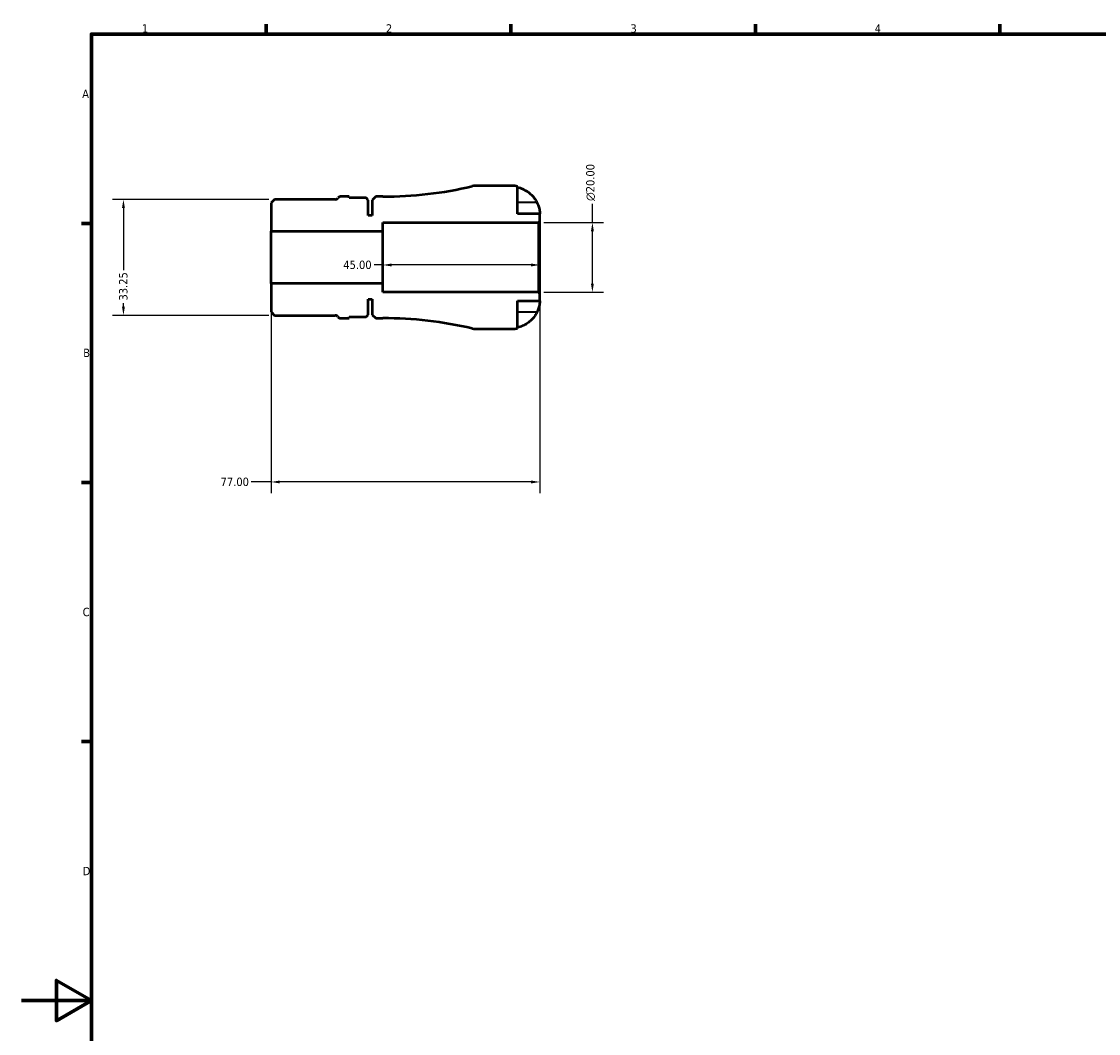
# Model space of a CAD drawing. Header units: millimetres. Extents: x -39 to 905, y -21 to 594.
# Tile 2 of 6: x 0 to 309, y 288 to 578. Entities that reach past the tile are written whole.
import ezdxf

# ---------------------------------------------------------------- set-up
doc = ezdxf.new("R2010")
doc.units = ezdxf.units.MM
for name, color, linetype, lineweight in [('Border (ANSI)', 7, 'Continuous', 70), ('Dimension (ANSI)', 7, 'Continuous', 25), ('Visible (ANSI)', 7, 'Continuous', 50), ('Visible Narrow (ANSI)', 7, 'Continuous', 35)]:
    doc.layers.add(name, color=color, linetype=linetype, lineweight=lineweight)
doc.styles.add('Note Text (ANSI)', font='tahoma.ttf')
doc.dimstyles.new('Default - mm (ANSI)', dxfattribs={"dimtxt": 2.4, "dimasz": 2.5, "dimexe": 3.175, "dimexo": 1.6002, "dimgap": 0.8, "dimtad": 0, "dimtoh": 1, "dimrnd": 1e-08, "dimzin": 4, "dimdsep": 46, "dimtxsty": 'Note Text (ANSI)', "dimcen": 0.09, "dimdle": 10, "dimclrd": 256, "dimclre": 256, "dimclrt": 5, "dimadec": 1, "dimazin": 1, "dimtfac": 1.27, "dimtofl": 0, "dimtmove": 0, "dimatfit": 3, "dimfxl": 1, "dimtolj": 1, "dimtzin": 4, "dimlwd": -1, "dimlwe": -1, "dimarcsym": 0})

# ---------------------------------------------------------------- blocks, each defined once
blk = doc.blocks.new('Borders Default Border')
at = {"layer": 'Border (ANSI)'}
for p, q in [((70.08, 574), (70.08, 576.8)), ((140.17, 574), (140.17, 576.8)), ((210.25, 574), (210.25, 576.8)), ((280.33, 574), (280.33, 576.8)), ((20, 519.75), (17.2, 519.75)), ((20, 445.5), (17.2, 445.5)), ((20, 371.25), (17.2, 371.25))]:
    blk.add_line(p, q, dxfattribs=at)
at = {"layer": 'Border (ANSI)', "flags": 128}
for points in [[(20, 20), (20, 574), (821, 574), (821, 20), (20, 20)], [(0, 297), (20, 297), (10, 302.77), (10, 291.23), (20, 297)]]:
    blk.add_lwpolyline(points, dxfattribs=at)
at = {"layer": 'Border (ANSI)', "color": 5, "true_color": 0x0000ff, "char_height": 2.4, "attachment_point": 7, "style": 'Note Text (ANSI)'}
for s, insert in [('1', (34.5, 574.4)), ('2', (104.4, 574.4)), ('3', (174.46, 574.35)), ('4', (244.45, 574.4)), ('A', (17.38, 555.68)), ('B', (17.67, 481.43)), ('C', (17.51, 407.13)), ('D', (17.52, 332.93))]:
    blk.add_mtext(s, dxfattribs=dict(at, insert=insert))
blk = doc.blocks.new('*D7')
at = {"layer": 'Defpoints', "color": 0, "transparency": 16777216}
for p in [(103.5, 510), (148.5, 510), (103.5, 507.83)]:
    blk.add_point(p, dxfattribs=at)
at = {"layer": 'Dimension (ANSI)', "transparency": 16777216}
for p, q in [((103.5, 507.83), (101, 507.83)), ((146, 507.83), (106, 507.83))]:
    blk.add_line(p, q, dxfattribs=at)
for points in [[(106, 508.24), (106, 507.41), (103.5, 507.83)], [(146, 508.24), (146, 507.41), (148.5, 507.83)]]:
    blk.add_solid(points, dxfattribs=at)
at = {"layer": 'Dimension (ANSI)', "color": 5, "transparency": 16777216, "insert": (92.19, 509.08), "char_height": 2.4, "attachment_point": 1, "style": 'Note Text (ANSI)'}
blk.add_mtext('\\A1;45.00', dxfattribs=at)
blk = doc.blocks.new('*D8')
at = {"layer": 'Defpoints', "color": 0, "transparency": 16777216}
for p in [(72.5, 526.62), (29.19, 493.38), (72.5, 493.38)]:
    blk.add_point(p, dxfattribs=at)
at = {"layer": 'Dimension (ANSI)', "transparency": 16777216}
for p, q in [((70.9, 526.62), (26.02, 526.62)), ((29.19, 524.12), (29.19, 506.32)), ((29.19, 495.88), (29.19, 496.84)), ((70.9, 493.38), (26.02, 493.38))]:
    blk.add_line(p, q, dxfattribs=at)
for points in [[(28.78, 524.12), (29.61, 524.12), (29.19, 526.62)], [(28.78, 495.88), (29.61, 495.88), (29.19, 493.38)]]:
    blk.add_solid(points, dxfattribs=at)
at = {"layer": 'Dimension (ANSI)', "color": 5, "transparency": 16777216, "insert": (27.94, 497.64), "char_height": 2.4, "attachment_point": 1, "rotation": 90, "style": 'Note Text (ANSI)'}
blk.add_mtext('\\A1;33.25', dxfattribs=at)
blk = doc.blocks.new('*D9')
at = {"layer": 'Defpoints', "color": 0, "transparency": 16777216}
for p in [(71.5, 502.5), (148.5, 499.59), (71.5, 445.63)]:
    blk.add_point(p, dxfattribs=at)
at = {"layer": 'Dimension (ANSI)', "transparency": 16777216}
for p, q in [((71.5, 500.9), (71.5, 442.46)), ((148.5, 497.99), (148.5, 442.46)), ((71.5, 445.63), (65.76, 445.63)), ((146, 445.63), (74, 445.63))]:
    blk.add_line(p, q, dxfattribs=at)
for points in [[(74, 446.05), (74, 445.22), (71.5, 445.63)], [(146, 446.05), (146, 445.22), (148.5, 445.63)]]:
    blk.add_solid(points, dxfattribs=at)
at = {"layer": 'Dimension (ANSI)', "color": 5, "transparency": 16777216, "insert": (57.04, 446.88), "char_height": 2.4, "attachment_point": 1, "style": 'Note Text (ANSI)'}
blk.add_mtext('\\A1;77.00', dxfattribs=at)
blk = doc.blocks.new('*D10')
at = {"layer": 'Defpoints', "color": 0, "transparency": 16777216}
for p in [(148.09, 520), (163.56, 520), (148.09, 500)]:
    blk.add_point(p, dxfattribs=at)
at = {"layer": 'Dimension (ANSI)', "transparency": 16777216}
for p, q in [((163.56, 520), (163.56, 525.37)), ((149.69, 520), (166.73, 520)), ((163.56, 502.5), (163.56, 517.5)), ((149.69, 500), (166.73, 500))]:
    blk.add_line(p, q, dxfattribs=at)
for points in [[(163.14, 517.5), (163.97, 517.5), (163.56, 520)], [(163.14, 502.5), (163.97, 502.5), (163.56, 500)]]:
    blk.add_solid(points, dxfattribs=at)
at = {"layer": 'Dimension (ANSI)', "color": 5, "transparency": 16777216, "insert": (161.75, 526.17), "char_height": 2.4, "attachment_point": 1, "rotation": 90, "style": 'Note Text (ANSI)'}
blk.add_mtext('\\A1;{\\fAIGDT|b0|i0;\\H2.4000;\\ln}\\fTahoma|b0|i0;\\H2.4000;20.00', dxfattribs=at)

msp = doc.modelspace()

# ---------------------------------------------------------------- linework, layer by layer
at = {"layer": 'Visible (ANSI)'}
for p, q in [((140.499, 530.5), (130.078, 530.5)), ((142.099, 522.5), (142.099, 530.338)), ((72.496, 526.625), (71.499, 525.627)), ((71.499, 525.627), (71.499, 517.5)), ((89.892, 526.625), (72.496, 526.625)), ((93.866, 527.425), (91.416, 527.425)), ((93.866, 527.025), (93.866, 527.425)), ((98.744, 527.025), (93.866, 527.025)), ((99.344, 526.425), (98.744, 527.025)), ((99.344, 522), (99.344, 526.425)), ((101.499, 527.425), (100.499, 526.425)), ((100.499, 526.425), (100.499, 522)), ((103.499, 527.425), (101.499, 527.425)), ((100.499, 522), (99.344, 522)), ((148.499, 522.5), (142.099, 522.5)), ((148.499, 520.41), (148.499, 522.5)), ((103.499, 517.5), (103.499, 520)), ((103.499, 520), (148.089, 520)), ((148.089, 520), (148.499, 520.41)), ((148.089, 520), (148.089, 500)), ((148.499, 499.59), (148.499, 520.41)), ((71.499, 517.5), (103.499, 517.5)), ((71.499, 502.5), (71.499, 517.5)), ((103.499, 502.5), (103.499, 517.5)), ((103.499, 502.5), (71.499, 502.5)), ((71.499, 502.5), (71.499, 494.373)), ((103.499, 500), (103.499, 502.5)), ((148.089, 500), (103.499, 500)), ((148.499, 499.59), (148.089, 500)), ((99.344, 493.575), (99.344, 498)), ((99.344, 498), (100.499, 498)), ((100.499, 498), (100.499, 493.575)), ((142.099, 489.662), (142.099, 497.5)), ((142.099, 497.5), (148.499, 497.5)), ((148.499, 497.5), (148.499, 499.59)), ((71.499, 494.373), (72.496, 493.375)), ((72.496, 493.375), (89.892, 493.375)), ((91.416, 492.575), (93.866, 492.575)), ((93.866, 492.575), (93.866, 492.975)), ((93.866, 492.975), (98.744, 492.975)), ((98.744, 492.975), (99.344, 493.575)), ((100.499, 493.575), (101.499, 492.575)), ((101.499, 492.575), (103.499, 492.575)), ((130.078, 489.5), (140.499, 489.5))]:
    msp.add_line(p, q, dxfattribs=at)
for centre, radius, start, end in [((103.499, 639.728), 112.303, 270, 283.19891), ((130.078, 526.4), 4.1, 90, 103.19891), ((140.499, 522.5), 8, 78.46304, 90), ((89.892, 527.549), 0.925, 270, 325.43803), ((91.416, 526.5), 0.925, 90, 145.43803), ((89.892, 492.45), 0.925, 34.56197, 90), ((91.416, 493.5), 0.925, 214.56197, 270), ((103.499, 380.272), 112.303, 76.80109, 90), ((130.078, 493.6), 4.1, 256.80109, 270), ((140.499, 497.5), 8, 270, 281.53696)]:
    msp.add_arc(centre, radius, start, end, dxfattribs=at)
for points, knots in [([(142.099, 530.085), (142.607, 529.98), (143.103, 529.823), (143.998, 529.45), (144.477, 529.197), (145.371, 528.595), (145.785, 528.246), (146.485, 527.541), (146.834, 527.118), (147.341, 526.351), (147.526, 526.024), (147.682, 525.7)], [0.1517835, 0.1517835, 0.1517835, 0.1517835, 0.29453183, 0.29453183, 0.44272575, 0.44272575, 0.59091966, 0.59091966, 0.74090906, 0.74090906, 0.84386421, 0.84386421, 0.84386421, 0.84386421]), ([(147.682, 525.7), (147.747, 525.564), (147.809, 525.427), (147.956, 525.082), (148.035, 524.875), (148.172, 524.474), (148.23, 524.281), (148.344, 523.846), (148.391, 523.615), (148.469, 523.127), (148.486, 522.902), (148.501, 522.584), (148.499, 522.5), (148.499, 522.5)], [-0.5159245, -0.5159245, -0.5159245, -0.5159245, -0.47074715, -0.47074715, -0.40311077, -0.40311077, -0.33740557, -0.33740557, -0.24866964, -0.24866964, -0.12673966, -0.12673966, 0, 0, 0, 0]), ([(148.499, 497.5), (148.499, 497.5), (148.5, 497.423), (148.489, 497.147), (148.477, 496.969), (148.419, 496.538), (148.375, 496.293), (148.263, 495.836), (148.207, 495.64), (148.077, 495.242), (148.004, 495.042), (147.848, 494.66), (147.767, 494.479), (147.682, 494.3)], [-2.21111993, -2.21111993, -2.21111993, -2.21111993, -2.0898399, -2.0898399, -1.98614814, -1.98614814, -1.88775858, -1.88775858, -1.81973063, -1.81973063, -1.75376732, -1.75376732, -1.69399568, -1.69399568, -1.69399568, -1.69399568]), ([(147.682, 494.3), (147.526, 493.976), (147.341, 493.649), (146.834, 492.882), (146.485, 492.459), (145.785, 491.754), (145.371, 491.405), (144.477, 490.803), (143.998, 490.55), (143.103, 490.177), (142.607, 490.02), (142.099, 489.915)], [4.03217579, 4.03217579, 4.03217579, 4.03217579, 4.13513094, 4.13513094, 4.28512034, 4.28512034, 4.43331426, 4.43331426, 4.58150818, 4.58150818, 4.72425651, 4.72425651, 4.72425651, 4.72425651])]:
    msp.add_open_spline(points, degree=3, knots=knots, dxfattribs=at)
at = {"layer": 'Visible Narrow (ANSI)'}
for p, q in [((147.402, 525.7), (142.378, 525.7)), ((147.402, 494.3), (142.378, 494.3))]:
    msp.add_line(p, q, dxfattribs=at)

# ---------------------------------------------------------------- block references
msp.add_blockref('Borders Default Border', (0, 0))

# ---------------------------------------------------------------- dimensions: what is measured, and where the dimension line sits
at = {"layer": 'Dimension (ANSI)'}
dim = msp.add_linear_dim(base=(163.555, 520), p1=(148.089, 500), p2=(148.089, 520), angle=90, text='{\\fAIGDT|b0|i0;\\H2.4000;\\ln}\\fTahoma|b0|i0;\\H2.4000;<>', dimstyle='Default - mm (ANSI)', override={"dimgap": 0.8, "dimtoh": 0, "dimdec": 2, "dimtol": 0, "dimlim": 0, "dimtp": 0, "dimtm": 0, "dimtdec": 2, "dimatfit": 2}, dxfattribs=at)
dim.commit()
dim.dimension.update_dxf_attribs({"geometry": '*D10', "text_midpoint": (163.555, 531.5), "dimtype": 160})
for base, p1, p2, angle, override, picture, middle in [((29.194, 493.375), (72.496, 526.625), (72.496, 493.375), 90, {"dimgap": 0.8, "dimtoh": 0, "dimdec": 2, "dimtol": 0, "dimlim": 0, "dimtp": 0, "dimtm": 0, "dimtdec": 2, "dimatfit": 1}, '*D8', (29.194, 501.577)), ((103.499, 507.826), (148.499, 510), (103.499, 510), 180, {"dimgap": 0.8, "dimtoh": 0, "dimdec": 2, "dimse1": 1, "dimse2": 1, "dimtol": 0, "dimlim": 0, "dimtp": 0, "dimtm": 0, "dimtdec": 2, "dimatfit": 2}, '*D7', (96.194, 507.826)), ((71.499, 445.632), (148.499, 499.59), (71.499, 502.5), 180, {"dimgap": 0.8, "dimtoh": 0, "dimdec": 2, "dimtol": 0, "dimlim": 0, "dimtp": 0, "dimtm": 0, "dimtdec": 2, "dimatfit": 2}, '*D9', (60.999, 445.632))]:
    dim = msp.add_linear_dim(base=base, p1=p1, p2=p2, angle=angle, dimstyle='Default - mm (ANSI)', override=override, dxfattribs=at)
    dim.commit()
    dim.dimension.update_dxf_attribs({"geometry": picture, "text_midpoint": middle, "dimtype": 160})

doc.saveas('drawing.dxf')
